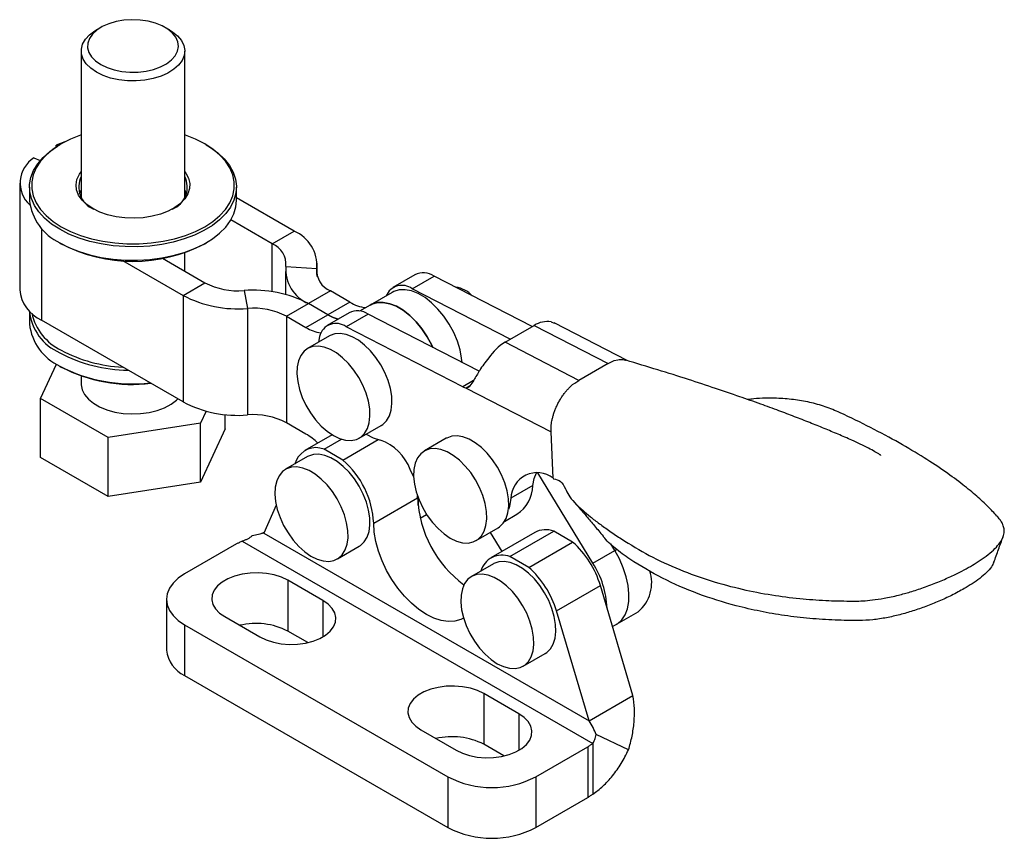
# Model space of a CAD drawing. Extents: x 19 to 193, y 34 to 122.
# Tile 4 of 4: x 145 to 193, y 73 to 113. Entities that reach past the tile are written whole.
import ezdxf

# ---------------------------------------------------------------- set-up
doc = ezdxf.new("R2010")
doc.units = 0
doc.header["$LTSCALE"] = 0.5
doc.layers.get('0').update_dxf_attribs({"linetype": 'CONTINUOUS'})

msp = doc.modelspace()

# ---------------------------------------------------------------- linework, layer by layer
at = {"color": 7, "linetype": 'CONTINUOUS'}
for p, q in [((148.9256, 112.5902), (148.7134, 112.4677)), ((152.2495, 112.4677), (152.0374, 112.5902)), ((147.9815, 111.4473), (147.9815, 104.3709)), ((152.9815, 104.3709), (152.9815, 111.4473)), ((147.1962, 107.0587), (146.7746, 106.9064)), ((146.8387, 106.8554), (146.7746, 106.9064)), ((146.7746, 106.8153), (146.7746, 106.9064)), ((147.0161, 106.9598), (146.9454, 106.919)), ((154.0176, 106.919), (153.9469, 106.9598)), ((145.6953, 106.2833), (145.9983, 106.1563)), ((145.0078, 105.0617), (145.0078, 99.9175)), ((145.4815, 104.8783), (145.4815, 104.225)), ((147.8926, 104.5516), (147.9815, 104.7324)), ((155.4815, 104.225), (155.4815, 104.8783)), ((153.0624, 104.5312), (152.9815, 104.5779)), ((158.2752, 102.7465), (155.4815, 104.3593)), ((157.2145, 102.1342), (155.212, 103.2902)), ((157.2145, 102.1342), (158.2752, 102.7465)), ((146.9454, 102.1843), (147.0161, 102.1435)), ((153.9469, 102.1435), (154.0176, 102.1843)), ((151.9145, 101.4383), (153.9618, 100.2565)), ((152.9815, 100.8224), (152.9815, 101.7105)), ((149.9819, 101.3294), (152.9012, 99.6442)), ((157.8736, 101.0458), (159.364, 100.9482)), ((159.3882, 100.5557), (159.3882, 101.1953)), ((157.8494, 100.7986), (157.8494, 99.6929)), ((164.1066, 100.636), (163.046, 100.0237)), ((163.9705, 99.9659), (165.0312, 100.5782)), ((169.7694, 98.135), (165.0312, 100.5782)), ((152.9012, 99.6442), (153.9618, 100.2565)), ((168.7087, 97.5227), (163.9705, 99.9659)), ((152.9012, 99.6442), (152.9012, 94.4999)), ((155.8473, 99.876), (156.0163, 99.0156)), ((160.023, 99.8598), (158.9624, 99.2475)), ((160.962, 99.3177), (160.023, 99.8598)), ((163.0116, 99.7921), (161.9509, 99.1798)), ((156.0163, 99.0156), (156.0163, 93.8714)), ((157.9017, 98.6352), (158.9624, 99.2475)), ((159.9014, 98.7054), (158.9624, 99.2475)), ((160.962, 99.3177), (159.9014, 98.7054)), ((161.9509, 99.1798), (161.4347, 98.8818)), ((145.4815, 98.8871), (145.4815, 98.2643)), ((157.9017, 98.6352), (157.9017, 93.4909)), ((157.9017, 98.6352), (158.8407, 98.0931)), ((158.8407, 98.0931), (159.9014, 98.7054)), ((160.9247, 98.7991), (159.864, 98.1868)), ((161.8492, 98.7413), (160.7885, 98.129)), ((167.2083, 95.9779), (161.8492, 98.7413)), ((152.9012, 94.4999), (146.0622, 98.448)), ((166.4159, 95.2273), (160.7885, 98.129)), ((168.4597, 97.379), (169.8739, 98.1954)), ((169.8739, 98.1954), (173.4367, 96.3583)), ((170.686, 98.3638), (170.8301, 98.3104)), ((174.3696, 96.4921), (170.8327, 98.3158)), ((159.9796, 97.6954), (158.9189, 97.0831)), ((159.4979, 97.666), (159.4421, 97.3851)), ((172.0224, 95.5419), (168.4597, 97.379)), ((146.02, 94.6714), (146.7854, 96.3203)), ((146.9454, 96.2236), (147.0161, 96.1828)), ((173.4367, 96.3583), (172.0224, 95.5419)), ((173.4367, 96.3583), (173.6303, 96.454)), ((173.6303, 96.454), (173.7374, 96.4931)), ((173.7374, 96.4931), (173.9178, 96.5355)), ((147.9815, 95.7498), (147.9815, 95.3615)), ((166.7462, 95.2561), (166.5864, 95.1639)), ((166.5864, 95.1639), (170.6836, 93.0512)), ((171.5345, 95.1526), (171.7268, 95.3328)), ((171.7268, 95.3328), (171.8257, 95.4115)), ((171.8257, 95.4115), (172.0224, 95.5419)), ((149.286, 92.786), (146.02, 94.6714)), ((146.02, 91.8135), (146.02, 94.6714)), ((154.0157, 94.0541), (153.7475, 93.4761)), ((154.9429, 93.1937), (154.9429, 93.8893)), ((153.7475, 93.4761), (149.286, 92.786)), ((153.7475, 90.6182), (153.7475, 93.4761)), ((158.8407, 92.9489), (157.9017, 93.4909)), ((161.4187, 92.7529), (162.4794, 93.3652)), ((170.6836, 93.0512), (170.6884, 93.3123)), ((149.286, 89.9281), (149.286, 92.786)), ((154.9429, 93.1937), (153.7475, 90.6182)), ((160.1105, 92.9114), (158.7939, 92.1513)), ((170.784, 90.8223), (170.6836, 93.0512)), ((159.7148, 92.2152), (160.5581, 92.702)), ((160.6228, 91.691), (162.3369, 92.6805)), ((165.6225, 92.7414), (164.5618, 92.1291)), ((158.9189, 91.8572), (157.8583, 91.2449)), ((160.6228, 91.691), (159.7148, 92.2152)), ((149.286, 89.9281), (146.02, 91.8135)), ((158.3707, 91.6626), (158.2969, 91.4981)), ((164.0453, 90.902), (163.8803, 91.2425)), ((172.7031, 86.712), (170.0392, 91.0671)), ((153.7475, 90.6182), (149.286, 89.9281)), ((169.8052, 90.455), (168.7446, 89.8427)), ((170.784, 90.8223), (170.8074, 90.7777)), ((164.2347, 89.8717), (164.2334, 89.9558)), ((157.4057, 89.5129), (156.7994, 88.1623)), ((162.1134, 88.6471), (164.2347, 89.8717)), ((164.27, 89.7738), (164.2544, 89.4956)), ((164.27, 89.855), (164.27, 89.7738)), ((164.3621, 88.8798), (164.6733, 89.0594)), ((168.4417, 88.7307), (169.038, 89.0749)), ((156.8108, 88.1877), (156.6215, 88.1187)), ((156.7994, 88.1623), (172.5185, 79.0879)), ((167.0616, 87.7989), (168.1223, 88.4112)), ((167.7364, 88.1884), (168.2983, 87.2697)), ((169.8955, 88.1917), (167.7742, 86.9671)), ((168.6951, 87.031), (170.8164, 88.2556)), ((171.7244, 87.7314), (170.8164, 88.2556)), ((155.4869, 87.6372), (152.9767, 86.188)), ((155.7658, 87.7792), (172.7054, 78.0002)), ((169.6031, 86.5068), (171.7244, 87.7314)), ((173.7638, 87.3243), (173.5706, 87.6401)), ((160.3581, 86.9147), (161.4187, 87.527)), ((172.7031, 86.712), (173.7638, 87.3243)), ((167.8992, 86.673), (166.8385, 86.0607)), ((169.6031, 86.5068), (168.6951, 87.031)), ((159.6588, 84.9022), (157.9618, 85.8819)), ((157.9618, 85.8819), (157.9618, 83.4323)), ((170.9472, 84.4023), (173.0685, 85.6269)), ((174.6399, 80.3125), (173.0685, 85.6269)), ((152.098, 84.9634), (152.098, 82.5138)), ((172.5185, 79.0879), (170.9472, 84.4023)), ((173.6546, 83.6449), (174.8916, 84.359)), ((154.9212, 84.1266), (156.6183, 83.1469)), ((152.9767, 83.7388), (165.7046, 76.3911)), ((152.9767, 83.7388), (152.9767, 81.2892)), ((158.9334, 82.8713), (157.9618, 83.4323)), ((169.3383, 81.7305), (170.399, 82.3428)), ((152.9767, 81.2892), (165.7046, 73.9415)), ((169.1341, 79.4323), (167.437, 80.4119)), ((167.437, 80.4119), (167.437, 77.9623)), ((172.5185, 79.0879), (174.6399, 80.3125)), ((164.3965, 78.6567), (166.0935, 77.677)), ((174.4289, 77.6927), (172.8592, 78.4342)), ((168.4087, 77.4014), (167.437, 77.9623)), ((169.9472, 76.3911), (172.4575, 77.8403)), ((172.4575, 77.8403), (172.4575, 75.3906)), ((172.7054, 78.0002), (172.7054, 75.5506)), ((165.7046, 76.3911), (165.7046, 73.9415)), ((169.9472, 76.3911), (169.9472, 73.9415)), ((169.9472, 73.9415), (172.4575, 75.3906))]:
    msp.add_line(p, q, dxfattribs=at)
at = {"color": 8, "linetype": 'CONTINUOUS'}
for p, q in [((146.0622, 102.8749), (146.0622, 98.448)), ((157.2145, 99.8219), (157.2145, 102.1342)), ((159.364, 100.6491), (159.364, 100.9482)), ((166.9395, 95.5295), (166.4159, 95.2273)), ((164.27, 89.7738), (164.2959, 89.7887)), ((173.7638, 87.3243), (173.8547, 87.3768)), ((159.6588, 84.9022), (159.6588, 83.1469)), ((169.1341, 79.4323), (169.1341, 77.677))]:
    msp.add_line(p, q, dxfattribs=at)
at = {"color": 7, "linetype": 'CONTINUOUS', "flags": 128}
for points in [[(148.9258, 110.7942), (149.2286, 110.6483), (149.5716, 110.536), (149.9439, 110.4608), (150.3335, 110.4251), (150.7278, 110.4303), (151.1142, 110.4759), (151.4802, 110.5607), (151.8142, 110.6818), (152.1053, 110.8354), (152.3443, 111.0166), (152.5233, 111.2195), (152.6368, 111.4375), (152.6809, 111.6638), (152.6544, 111.891), (152.558, 112.1118), (152.3949, 112.3191), (152.1703, 112.5062), (151.8914, 112.6672), (151.5672, 112.7969), (151.2081, 112.8911), (150.8256, 112.9467), (150.4321, 112.962), (150.0402, 112.9365), (149.6624, 112.871), (149.311, 112.7677), (148.9972, 112.6297), (148.7311, 112.4617), (148.5213, 112.2689), (148.3744, 112.0576), (148.2953, 111.8345), (148.2864, 111.6069), (148.3482, 111.382), (148.4784, 111.1671), (148.6731, 110.969), (148.9258, 110.7942)], [(148.7137, 110.4268), (148.4404, 110.614), (148.2258, 110.8251), (148.076, 111.0541), (147.9955, 111.2944), (147.9865, 111.5392), (148.0493, 111.7813), (148.1821, 112.0138), (148.3809, 112.2299), (148.6403, 112.4236), (148.7134, 112.4677)], [(152.2495, 112.4677), (152.3928, 112.3776), (152.6376, 112.1778), (152.8205, 111.9569), (152.936, 111.7214), (152.9809, 111.478), (152.9539, 111.2337), (152.8558, 110.9955), (152.6894, 110.7704), (152.4595, 110.5647), (152.1726, 110.3844), (151.8371, 110.2347), (151.4626, 110.1199), (151.0599, 110.0433), (150.6406, 110.007), (150.2166, 110.0122), (149.8003, 110.0587), (149.4036, 110.1451), (149.0379, 110.269), (148.7137, 110.4268)], [(147.9815, 107.3928), (147.9465, 107.3807), (147.4595, 107.1866), (147.0166, 106.9601), (146.6243, 106.7044), (146.2881, 106.4233), (146.0132, 106.1209), (145.8033, 105.8015), (145.6617, 105.4698), (145.5904, 105.1307), (145.5904, 104.7891), (145.6617, 104.45), (145.8033, 104.1184), (146.0132, 103.799), (146.2881, 103.4965), (146.6243, 103.2154), (147.0166, 102.9597)], [(147.0166, 102.9597), (147.4595, 102.7332), (147.9465, 102.5392), (148.4704, 102.3804), (149.0237, 102.2593), (149.5982, 102.1775), (150.1856, 102.1364), (150.7773, 102.1364), (151.3647, 102.1775), (151.9392, 102.2593), (152.4925, 102.3804), (153.0164, 102.5392), (153.5034, 102.7332), (153.9463, 102.9597), (154.3387, 103.2154), (154.6748, 103.4965), (154.9498, 103.799), (155.1596, 104.1184), (155.3012, 104.45), (155.3725, 104.7891), (155.3725, 105.1307), (155.3012, 105.4698), (155.1596, 105.8015), (154.9498, 106.1209), (154.6748, 106.4233), (154.3387, 106.7044), (153.9463, 106.9601), (153.5034, 107.1866), (153.0164, 107.3807), (152.9815, 107.3928)], [(146.9459, 102.8372), (146.5526, 103.093), (146.2144, 103.3738), (145.9361, 103.6757), (145.7216, 103.9944), (145.574, 104.3256), (145.4952, 104.6646), (145.4864, 105.0065), (145.5477, 105.3467), (145.6783, 105.6803), (145.8764, 106.0026), (146.139, 106.3091), (146.4627, 106.5956), (146.8427, 106.8579), (146.9454, 106.919)], [(154.0176, 106.919), (154.2202, 106.7948), (154.5866, 106.5261), (154.8954, 106.2342), (155.1423, 105.9233), (155.3236, 105.5978), (155.4371, 105.2621), (155.4809, 104.921), (155.4546, 104.5794), (155.3585, 104.2419), (155.1938, 103.9134), (154.9631, 103.5984), (154.6694, 103.3014), (154.317, 103.0265), (153.9107, 102.7777), (153.4562, 102.5583), (152.96, 102.3714), (152.4291, 102.2198), (151.8707, 102.1055), (151.2929, 102.0301), (150.7037, 101.9947), (150.1113, 101.9997), (149.5242, 102.0452), (148.9505, 102.1305), (148.3983, 102.2543), (147.8753, 102.4149), (147.3889, 102.6102), (146.9459, 102.8372)], [(148.5369, 103.8374), (148.2502, 104.032), (148.0212, 104.2506), (147.856, 104.4876), (147.7587, 104.7369), (147.732, 104.9919), (147.7765, 105.2461), (147.8911, 105.4929), (147.9815, 105.6213)], [(152.9815, 105.6213), (153.0326, 105.5526), (153.1643, 105.3087), (153.2264, 105.0558), (153.2175, 104.8003), (153.1378, 104.549), (152.9892, 104.3084), (152.7757, 104.0846), (152.5027, 103.8835), (152.1774, 103.7102), (151.8082, 103.5694), (151.4047, 103.4645), (150.9772, 103.3984), (150.5368, 103.3727), (150.0951, 103.3881), (149.6633, 103.4443), (149.2528, 103.5397), (148.874, 103.6718), (148.5369, 103.8374)], [(152.9815, 104.7324), (153.0213, 104.6615), (153.0704, 104.5516)], [(146.9459, 102.184), (147.3889, 101.9569), (147.8753, 101.7617), (148.3983, 101.6011), (148.9505, 101.4772), (149.5242, 101.392), (150.1113, 101.3465), (150.7037, 101.3414), (151.2929, 101.3769), (151.8707, 101.4523), (152.4291, 101.5666), (152.96, 101.7182), (153.4562, 101.905), (153.9107, 102.1244), (154.317, 102.3733), (154.6694, 102.6482), (154.9631, 102.9452), (155.1938, 103.2602), (155.3585, 103.5887), (155.4546, 103.9262), (155.4815, 104.225)], [(166.3856, 96.4021), (166.3647, 96.6135), (166.2855, 97.0231), (166.1558, 97.4419), (165.9791, 97.8587), (165.7603, 98.2623), (165.5051, 98.6417), (165.2205, 98.9869), (164.9141, 99.2885), (164.5941, 99.5383), (164.2693, 99.7297), (163.9483, 99.8575), (163.6397, 99.9182), (163.3519, 99.9102), (163.0927, 99.8338), (163.0116, 99.7921)], [(164.9722, 97.1309), (164.9185, 97.2464), (164.6996, 97.65), (164.4444, 98.0294), (164.1598, 98.3746), (163.8534, 98.6762), (163.5335, 98.926), (163.2086, 99.1174), (162.8876, 99.2452), (162.5791, 99.3059), (162.2913, 99.2979), (162.032, 99.2215), (161.9509, 99.1798)], [(161.9509, 99.1798), (162.032, 99.2215), (162.2913, 99.2979), (162.5791, 99.3059), (162.8876, 99.2452), (163.2086, 99.1174), (163.5335, 98.926), (163.8534, 98.6762), (164.1598, 98.3746), (164.4444, 98.0294), (164.6996, 97.65), (164.9185, 97.2464), (164.9722, 97.1309)], [(160.3941, 98.4929), (160.1623, 98.5747), (159.9014, 98.7054)], [(159.9014, 98.7054), (160.1623, 98.5747), (160.3941, 98.4929)], [(162.4794, 93.3652), (162.5565, 93.4155), (162.7348, 93.591), (162.8698, 93.8222), (162.9576, 94.1026), (162.9957, 94.4241), (162.9829, 94.7773), (162.9198, 95.1523), (162.808, 95.5381), (162.6508, 95.9236), (162.4527, 96.2979), (162.2194, 96.6501), (161.9576, 96.9701), (161.6749, 97.2486), (161.3794, 97.4777), (161.0796, 97.6508), (160.7841, 97.7629), (160.5013, 97.8108), (160.2396, 97.793), (160.0063, 97.7102), (159.9796, 97.6954)], [(160.1688, 92.8766), (160.4676, 92.7335), (160.7577, 92.6533), (161.031, 92.6381), (161.2794, 92.6886), (161.4958, 92.8032), (161.6741, 92.9787), (161.8091, 93.2099), (161.8969, 93.4903), (161.935, 93.8117), (161.9223, 94.165), (161.8591, 94.54), (161.7473, 94.9258), (161.5901, 95.3113), (161.392, 95.6856), (161.1587, 96.0378), (160.897, 96.3578), (160.6143, 96.6363), (160.3187, 96.8654), (160.0189, 97.0385), (159.7234, 97.1506), (159.4407, 97.1985), (159.1789, 97.1807), (158.9456, 97.0979), (158.7475, 96.9523), (158.5903, 96.7482), (158.4785, 96.4915), (158.4154, 96.1895), (158.4027, 95.8509), (158.4407, 95.4855), (158.5285, 95.1038), (158.6635, 94.7167), (158.8418, 94.3354), (159.0583, 93.9708), (159.3067, 93.6335), (159.5799, 93.3332), (159.8701, 93.0785), (160.1688, 92.8766)], [(147.9815, 95.3615), (147.982, 95.3309), (148.0269, 95.0874), (148.1425, 94.8519), (148.3253, 94.631), (148.5702, 94.4312), (148.87, 94.2581), (149.2162, 94.1168), (149.5988, 94.0112), (150.0068, 93.9445), (150.4284, 93.9186), (150.8516, 93.9342), (151.2641, 93.9908), (151.6541, 94.0869), (152.0104, 94.2196), (152.3227, 94.3852), (152.582, 94.5789), (152.651, 94.6444)], [(161.7471, 92.9424), (162.0942, 92.7671), (162.4428, 92.6525)], [(168.1223, 88.4112), (168.1994, 88.4616), (168.3777, 88.637), (168.5126, 88.8683), (168.6004, 89.1486), (168.6385, 89.4701), (168.6258, 89.8234), (168.5626, 90.1983), (168.4508, 90.5841), (168.2936, 90.9697), (168.0955, 91.344), (167.8623, 91.6961), (167.6005, 92.0161), (167.3178, 92.2947), (167.0223, 92.5238), (166.7224, 92.6969), (166.4269, 92.809), (166.1442, 92.8568), (165.8824, 92.8391), (165.6492, 92.7562), (165.6225, 92.7414)], [(161.4187, 87.527), (161.476, 87.5632), (161.6583, 87.7328), (161.7978, 87.9588), (161.8904, 88.2347), (161.9335, 88.5524), (161.9258, 88.903), (161.8676, 89.2763), (161.7605, 89.6615), (161.6076, 90.0476), (161.4133, 90.4235), (161.1832, 90.7783), (160.924, 91.1019), (160.643, 91.3849), (160.3484, 91.6193), (160.0486, 91.7982), (159.7522, 91.9165), (159.4679, 91.9708), (159.2037, 91.9595), (158.9673, 91.8831), (158.9189, 91.8572)], [(165.8117, 87.9227), (166.1104, 87.7796), (166.4006, 87.6993), (166.6738, 87.6842), (166.9222, 87.7347), (167.1387, 87.8493), (167.317, 88.0247), (167.452, 88.256), (167.5398, 88.5363), (167.5779, 88.8578), (167.5651, 89.2111), (167.502, 89.586), (167.3902, 89.9718), (167.233, 90.3574), (167.0349, 90.7317), (166.8016, 91.0838), (166.5398, 91.4038), (166.2571, 91.6824), (165.9616, 91.9115), (165.6618, 92.0846), (165.3663, 92.1966), (165.0835, 92.2445), (164.8218, 92.2268), (164.5885, 92.1439), (164.3904, 91.9984), (164.2332, 91.7943), (164.1214, 91.5376), (164.0582, 91.2356), (164.0455, 90.897), (164.0836, 90.5316), (164.1714, 90.1498), (164.3064, 89.7627), (164.4847, 89.3814), (164.7011, 89.0169), (164.9496, 88.6796), (165.2228, 88.3792), (165.5129, 88.1245), (165.8117, 87.9227)], [(157.5875, 88.9168), (157.7617, 88.5344), (157.9746, 88.1677), (158.2202, 87.8273), (158.4913, 87.5229), (158.7801, 87.2633), (159.0784, 87.0559), (159.3776, 86.9068), (159.6689, 86.8202), (159.9442, 86.7985), (160.1954, 86.8426), (160.4153, 86.9509), (160.5977, 87.1205), (160.7371, 87.3465), (160.8297, 87.6224), (160.8728, 87.9401), (160.8651, 88.2907), (160.8069, 88.664), (160.6998, 89.0492), (160.5469, 89.4353), (160.3527, 89.8112), (160.1226, 90.166), (159.8633, 90.4896), (159.5823, 90.7726), (159.2877, 91.007), (158.9879, 91.1858), (158.6916, 91.3042), (158.4072, 91.3585), (158.1431, 91.3472), (157.9066, 91.2708), (157.7048, 91.1313), (157.5433, 90.9328), (157.4268, 90.6809), (157.3587, 90.3831), (157.341, 90.0477), (157.3741, 89.6845), (157.457, 89.3039), (157.5875, 88.9168)], [(169.8052, 90.455), (169.8711, 90.7956), (169.9781, 91.0718)], [(168.7446, 89.8427), (168.6726, 89.4528), (168.6248, 89.2969)], [(166.4588, 84.0598), (166.326, 83.9937), (166.0352, 83.9102), (165.7164, 83.8932), (165.3761, 83.9431), (165.0212, 84.0588), (164.659, 84.238), (164.2967, 84.4771), (163.9418, 84.7711), (163.6015, 85.1141), (163.2827, 85.4992), (162.992, 85.9184), (162.7351, 86.3632), (162.5175, 86.8246), (162.3434, 87.2932), (162.2165, 87.7594), (162.1393, 88.2138), (162.1134, 88.6471)], [(173.8309, 83.7467), (173.8955, 83.7873), (174.1003, 83.972), (174.2616, 84.2151), (174.3754, 84.5107), (174.4388, 84.8514), (174.4503, 85.2289), (174.4097, 85.6339), (174.3178, 86.0564), (174.1771, 86.486), (173.9909, 86.9121), (173.7638, 87.3243)], [(173.8309, 83.7467), (173.8955, 83.7873), (174.1003, 83.972), (174.2616, 84.2151), (174.3754, 84.5107), (174.4388, 84.8514), (174.4503, 85.2289), (174.4097, 85.6339), (174.3178, 86.0564), (174.1771, 86.486), (173.9909, 86.9121), (173.7638, 87.3243)], [(170.399, 82.3428), (170.4761, 82.3932), (170.6544, 82.5686), (170.7894, 82.7999), (170.8772, 83.0802), (170.9153, 83.4017), (170.9025, 83.755), (170.8394, 84.1299), (170.7276, 84.5157), (170.5704, 84.9013), (170.3723, 85.2756), (170.139, 85.6277), (169.8772, 85.9477), (169.5945, 86.2263), (169.299, 86.4554), (168.9992, 86.6285), (168.7036, 86.7406), (168.4209, 86.7884), (168.1592, 86.7707), (167.9259, 86.6878), (167.8992, 86.673)], [(152.9767, 86.188), (152.6709, 85.9814), (152.425, 85.7497), (152.2448, 85.4986), (152.1349, 85.2343), (152.098, 84.9634), (152.1349, 84.6925), (152.2448, 84.4282), (152.425, 84.1772), (152.6709, 83.9455), (152.9767, 83.7388)], [(157.9618, 85.8819), (157.6565, 86.0282), (157.3099, 86.1397), (156.9337, 86.2124), (156.5408, 86.2441), (156.1445, 86.2335), (155.7582, 86.1811), (155.3953, 86.0886), (155.068, 85.9591), (154.7874, 85.7972), (154.5632, 85.6082), (154.403, 85.3987), (154.3121, 85.1757), (154.2938, 84.9469), (154.3486, 84.7201), (154.4747, 84.5029), (154.6678, 84.3028), (154.9212, 84.1266)], [(168.0884, 81.8543), (168.3872, 81.7112), (168.6773, 81.6309), (168.9506, 81.6158), (169.199, 81.6663), (169.4154, 81.7809), (169.5937, 81.9563), (169.7287, 82.1876), (169.8165, 82.4679), (169.8546, 82.7894), (169.8419, 83.1427), (169.7787, 83.5176), (169.6669, 83.9034), (169.5097, 84.289), (169.3116, 84.6633), (169.0783, 85.0154), (168.8166, 85.3354), (168.5339, 85.614), (168.2383, 85.8431), (167.9385, 86.0162), (167.643, 86.1282), (167.3603, 86.1761), (167.0985, 86.1584), (166.8652, 86.0755), (166.6671, 85.93), (166.5099, 85.7259), (166.3981, 85.4691), (166.335, 85.1671), (166.3223, 84.8286), (166.3603, 84.4631), (166.4481, 84.0814), (166.5831, 83.6943), (166.7614, 83.313), (166.9779, 82.9485), (167.2263, 82.6112), (167.4995, 82.3108), (167.7897, 82.0561), (168.0884, 81.8543)], [(156.6183, 83.1469), (156.9235, 83.0006), (157.2701, 82.8891), (157.6463, 82.8163), (158.0393, 82.7847), (158.4356, 82.7953), (158.8218, 82.8477), (159.1848, 82.9402), (159.5121, 83.0697), (159.7926, 83.2316), (160.0168, 83.4206), (160.1771, 83.6301), (160.2679, 83.8531), (160.2863, 84.0819), (160.2314, 84.3087), (160.1054, 84.5259), (159.9123, 84.726), (159.6588, 84.9022)], [(167.437, 80.4119), (167.1318, 80.5583), (166.7852, 80.6697), (166.409, 80.7425), (166.016, 80.7741), (165.6197, 80.7636), (165.2335, 80.7111), (164.8705, 80.6186), (164.5432, 80.4892), (164.2627, 80.3272), (164.0384, 80.1383), (163.8782, 79.9287), (163.7873, 79.7058), (163.769, 79.477), (163.8238, 79.2501), (163.9499, 79.033), (164.143, 78.8329), (164.3965, 78.6567)], [(166.0935, 77.677), (166.3987, 77.5307), (166.7454, 77.4192), (167.1215, 77.3464), (167.5145, 77.3148), (167.9108, 77.3253), (168.297, 77.3778), (168.66, 77.4703), (168.9873, 77.5997), (169.2679, 77.7617), (169.4921, 77.9507), (169.6523, 78.1602), (169.7432, 78.3831), (169.7615, 78.6119), (169.7067, 78.8388), (169.5806, 79.0559), (169.3875, 79.256), (169.1341, 79.4323)]]:
    msp.add_lwpolyline(points, dxfattribs=at)
at = {"color": 7, "linetype": 'CONTINUOUS'}
for centre, radius, start, end in [((146.455, 105.0745), 1.4277, 122.14896, 227.70578), ((149.0178, 104.8806), 1.1529, 154.01725, 247.28407), ((151.9758, 104.869), 1.1306, 291.50837, 27.1903), ((148.0304, 104.5081), 2.5646, 186.3358, 244.98433), ((157.5852, 101.1), 1.7852, 355.12261, 67.26461), ((150.4814, 108.7528), 7.4627, 242.3364, 297.66897), ((156.7969, 101.1376), 1.0805, 355.12259, 67.26464), ((159.6523, 100.894), 1.7852, 175.12257, 247.26464), ((160.4406, 100.8563), 1.0805, 175.12256, 247.26465), ((164.5174, 99.7837), 0.9462, 57.11259, 115.73058), ((146.7965, 100.088), 1.7969, 185.44215, 245.87798), ((155.5549, 103.2892), 3.4257, 242.28773, 274.89641), ((163.4771, 99.3117), 0.8194, 52.97589, 157.64196), ((165.9159, 98.7448), 1.3047, 42.48076, 82.9642), ((155.5332, 104.6548), 5.6598, 242.28775, 274.8964), ((156.3304, 94.2369), 5.6598, 62.28773, 94.89642), ((156.3087, 95.6024), 3.4257, 62.28773, 94.89642), ((161.9303, 100.8832), 1.8407, 238.26301, 263.80376), ((147.9145, 99.1203), 2.4439, 185.48186, 246.65239), ((148.1345, 99.3476), 2.6011, 192.63247, 244.54759), ((161.3354, 97.9468), 0.9462, 57.11259, 115.73058), ((148.0304, 98.5473), 2.5646, 186.3358, 244.98433), ((159.8447, 99.7527), 1.9397, 238.8261, 261.48555), ((160.2962, 97.4711), 0.8217, 53.18699, 166.28534), ((170.497, 97.2336), 1.146, 80.50537, 122.93404), ((169.7796, 95.217), 2.533, 121.40499, 146.22901), ((150.2911, 103.0978), 7.0636, 241.73357, 269.61188), ((150.2659, 103.0294), 6.8501, 241.68373, 267.62415), ((150.4526, 102.997), 7.6276, 242.62994, 276.46246), ((150.4421, 102.7515), 7.4086, 242.46017, 277.00157), ((166.7463, 95.8549), 0.7093, 242.23667, 256.97159), ((155.5332, 99.5105), 5.6598, 242.28775, 274.8964), ((156.3087, 90.4582), 3.4257, 62.28773, 94.89642), ((157.1655, 90.1118), 3.2948, 46.79514, 59.43946), ((161.611, 90.3667), 2.4324, 21.10314, 70.00387), ((159.3273, 91.2469), 1.043, 68.1869, 156.51265), ((157.8096, 88.4265), 4.3094, 2.9341, 49.24629), ((170.0137, 89.8132), 1.2695, 52.64316, 178.66859), ((168.0943, 90.5028), 1.7116, 303.45835, 358.39979), ((169.8052, 90.1332), 5.5766, 182.68727, 233.32728), ((170.4274, 87.194), 1.1306, 69.87487, 118.0616), ((168.7233, 84.3332), 4.5338, 16.58029, 48.55112), ((168.3155, 86.0388), 1.0623, 69.06166, 164.52278), ((169.0764, 84.3677), 4.3184, 2.2102, 32.8785), ((166.6019, 83.1086), 4.5338, 16.58029, 48.55112), ((173.7154, 85.7647), 1.8328, 309.92081, 18.63452), ((156.4285, 80.4136), 3.3858, 63.07212, 103.35133), ((153.6208, 82.6789), 1.5317, 186.18749, 245.13267), ((165.9037, 74.9436), 3.3858, 63.07202, 103.35144), ((167.8259, 80.4473), 4.5774, 242.39103, 297.60896), ((167.8259, 77.9977), 4.5774, 242.39103, 297.60896)]:
    msp.add_arc(centre, radius, start, end, dxfattribs=at)
for points, knots in [([(167.674, 96.6251), (167.591, 96.5228), (167.4334, 96.3285), (167.1892, 95.9589), (166.9741, 95.5788), (166.8075, 95.3073), (166.6835, 95.1906), (166.6174, 95.1724), (166.5864, 95.1639)], [0, 0, 0, 0, 0.1844743, 0.3503871, 0.6275969, 0.839067, 0.924436, 1, 1, 1, 1]), ([(173.9178, 96.5355), (173.96, 96.54), (174.0444, 96.5489), (174.1205, 96.5441), (174.1586, 96.5417)], [0, 0, 0, 0, 0.49998509, 1, 1, 1, 1]), ([(174.1586, 96.5417), (174.1982, 96.5372), (174.2484, 96.5316), (174.2967, 96.5135), (174.3068, 96.5097)], [0, 0, 0, 0, 0.7897214, 1, 1, 1, 1]), ([(186.6156, 91.9119), (186.6158, 91.9121), (186.6165, 91.9125), (186.6165, 91.9138), (186.6161, 91.9156), (186.6149, 91.9177), (186.6124, 91.9211), (186.6058, 91.9278), (186.5931, 91.9381), (186.5045, 92.0018), (186.3153, 92.1079), (185.8704, 92.3549), (185.251, 92.6407), (184.5512, 92.9405), (183.8771, 93.2223), (183.175, 93.5056), (182.4453, 93.7903), (181.6568, 94.0878), (180.7737, 94.4097), (179.7487, 94.7702), (178.5823, 95.168), (177.2629, 95.6013), (175.8186, 96.058), (174.8187, 96.3577), (174.3072, 96.5109)], [0, 0, 0, 0, 0.0001554, 0.0003882, 0.0006093, 0.0008314, 0.0010672, 0.0016174, 0.0027326, 0.0042647, 0.0231011, 0.0473159, 0.1093728, 0.1634848, 0.2182244, 0.2756604, 0.3357267, 0.3970783, 0.4685207, 0.5505746, 0.6447494, 0.7519923, 0.8731346, 1, 1, 1, 1]), ([(171.1107, 94.5915), (171.1427, 94.6458), (171.2067, 94.7544), (171.2823, 94.8531), (171.3202, 94.9025)], [0, 0, 0, 0, 0.4999818, 1, 1, 1, 1]), ([(171.3202, 94.9025), (171.3555, 94.9459), (171.4261, 95.0327), (171.4984, 95.1126), (171.5345, 95.1526)], [0, 0, 0, 0, 0.50000694, 1, 1, 1, 1]), ([(184.6541, 93.9789), (184.4176, 94.0801), (183.9447, 94.2824), (183.1861, 94.4894), (182.3997, 94.626), (181.4981, 94.6879), (180.7606, 94.6875), (180.2905, 94.624), (180.1955, 94.6112)], [0, 0, 0, 0, 0.1763376, 0.3526693, 0.528987, 0.7053449, 0.94042, 1, 1, 1, 1]), ([(170.8075, 93.913), (170.8251, 93.9703), (170.8602, 94.0848), (170.91, 94.1952), (170.9349, 94.2503)], [0, 0, 0, 0, 0.5000506, 1, 1, 1, 1]), ([(170.9349, 94.2503), (170.9626, 94.308), (171.0181, 94.4234), (171.0798, 94.5355), (171.1107, 94.5915)], [0, 0, 0, 0, 0.500003, 1, 1, 1, 1]), ([(170.7252, 93.5859), (170.7377, 93.6395), (170.7626, 93.7467), (170.7926, 93.8576), (170.8075, 93.913)], [0, 0, 0, 0, 0.5000131, 1, 1, 1, 1]), ([(192.2323, 88.9871), (192.0925, 89.1372), (191.7992, 89.452), (191.2504, 89.957), (190.5742, 90.5175), (189.7328, 91.1379), (188.7119, 91.8132), (187.5086, 92.5291), (186.1555, 93.2596), (185.1525, 93.7401), (184.6541, 93.9789)], [0, 0, 0, 0, 0.0926696, 0.1943238, 0.3062015, 0.4291356, 0.5633512, 0.7062773, 0.8540463, 1, 1, 1, 1]), ([(170.6884, 93.3123), (170.6914, 93.3579), (170.6974, 93.4491), (170.7159, 93.5403), (170.7252, 93.5859)], [0, 0, 0, 0, 0.5000123, 1, 1, 1, 1]), ([(170.8074, 90.7777), (170.9291, 90.755), (171.1792, 90.7083), (171.3096, 90.4432), (171.3766, 90.3071)], [0, 0, 0, 0, 0.486465, 1, 1, 1, 1]), ([(171.3766, 90.3071), (171.4224, 90.2041), (171.5138, 89.9983), (171.7976, 89.6512), (172.1597, 89.301), (172.575, 88.9534), (173.0144, 88.6177), (173.514, 88.2609), (173.8957, 88.0059), (174.0866, 87.8784)], [0, 0, 0, 0, 0.1666742, 0.33332024, 0.49996898, 0.62499208, 0.74998673, 0.87499125, 1, 1, 1, 1]), ([(171.7526, 89.716), (171.853, 89.6016), (172.0658, 89.3591), (172.4094, 88.9605), (172.7899, 88.5127), (173.0608, 88.1828), (173.1993, 88.0141)], [0, 0, 0, 0, 0.2176365, 0.4612094, 0.7243796, 1, 1, 1, 1]), ([(192.3132, 88.8952), (192.3123, 88.8964), (192.3109, 88.898), (192.3093, 88.8998), (192.3088, 88.9005), (192.3085, 88.9007), (192.3083, 88.901), (192.3078, 88.9015), (192.3069, 88.9026), (192.3049, 88.9049), (192.3012, 88.9091), (192.2953, 88.916), (192.2857, 88.9269), (192.2684, 88.9466), (192.251, 88.9663), (192.2379, 88.9809), (192.2339, 88.9853), (192.233, 88.9864), (192.2323, 88.9871)], [0, 0, 0, 0, 0.0368435, 0.0538018, 0.0574168, 0.0591832, 0.0612889, 0.0667669, 0.0755745, 0.0964117, 0.1412926, 0.2128798, 0.3205028, 0.4984497, 0.8544316, 0.9641459, 0.9758642, 1, 1, 1, 1]), ([(190.9474, 86.5562), (191.0752, 86.6321), (191.3533, 86.7972), (191.7292, 87.0603), (192.0744, 87.3447), (192.3312, 87.6248), (192.495, 87.8782), (192.5779, 88.1206), (192.5907, 88.348), (192.5309, 88.5605), (192.4393, 88.7374), (192.3531, 88.8453), (192.3132, 88.8952)], [0, 0, 0, 0, 0.0903066, 0.1965003, 0.3151266, 0.4358784, 0.5464165, 0.6412033, 0.7581037, 0.8525603, 0.9317295, 1, 1, 1, 1]), ([(156.238, 88.0295), (156.2037, 88.0011), (156.1351, 87.9443), (156.0177, 87.8723), (155.8938, 87.8135), (155.8085, 87.7906), (155.7658, 87.7792)], [0, 0, 0, 0, 0.2499996, 0.5, 0.7499993, 1, 1, 1, 1]), ([(156.7994, 88.1623), (156.7191, 88.1419), (156.5586, 88.1011), (156.3449, 88.0534), (156.238, 88.0295)], [0, 0, 0, 0, 0.50000042, 1, 1, 1, 1]), ([(174.4948, 86.8988), (174.2478, 87.0765), (173.7538, 87.4319), (173.3389, 87.8113), (173.2072, 88.0095), (173.1991, 88.0218)], [0, 0, 0, 0, 0.4840796, 0.9681738, 1, 1, 1, 1]), ([(155.7658, 87.7792), (155.7136, 87.7528), (155.6202, 87.7057), (155.5276, 87.6581), (155.4869, 87.6372)], [0, 0, 0, 0, 0.5599857, 1, 1, 1, 1]), ([(174.0866, 87.8784), (174.5271, 87.6061), (175.4135, 87.0582), (176.8709, 86.3879), (178.3782, 85.8474), (179.8731, 85.4456), (181.3081, 85.168), (182.6585, 84.9968), (183.9136, 84.8996), (184.7273, 84.8854), (185.1154, 84.8786)], [0, 0, 0, 0, 0.1459639, 0.2937462, 0.4366822, 0.5709015, 0.6938323, 0.8057014, 0.9073439, 1, 1, 1, 1]), ([(192.083, 86.7582), (192.1572, 86.9624), (192.3055, 87.3706), (192.454, 87.7792), (192.5282, 87.9835)], [0, 0, 0, 0, 0.5000365, 1, 1, 1, 1]), ([(185.5672, 83.9396), (185.1803, 83.9431), (184.3767, 83.9502), (183.1762, 84.0318), (181.9653, 84.1724), (180.7779, 84.3767), (179.3635, 84.7021), (177.7652, 85.2095), (176.0354, 85.9526), (175.0086, 86.5832), (174.4948, 86.8988)], [0, 0, 0, 0, 0.0919622, 0.1910005, 0.2911819, 0.391726, 0.4926084, 0.6613029, 0.8305223, 1, 1, 1, 1]), ([(192.0758, 86.7648), (192.0446, 86.6902), (191.975, 86.524), (191.7382, 86.2583), (191.4202, 85.9828), (191.0579, 85.7251), (190.7818, 85.5606), (190.6509, 85.4825)], [0, 0, 0, 0, 0.18724756, 0.41716146, 0.63129924, 0.82519094, 1, 1, 1, 1]), ([(185.3526, 84.878), (185.4836, 84.8806), (185.7665, 84.8862), (186.2417, 84.9305), (186.8186, 85.0163), (187.431, 85.1498), (188.0713, 85.3247), (188.7084, 85.5337), (189.3718, 85.7849), (189.9892, 86.0562), (190.5182, 86.3153), (190.8123, 86.4803), (190.9474, 86.5562)], [0, 0, 0, 0, 0.0682581, 0.1474111, 0.2418576, 0.3587492, 0.4535453, 0.5640998, 0.6848762, 0.8035176, 0.9097032, 1, 1, 1, 1]), ([(190.6509, 85.4825), (190.4521, 85.3728), (190.0726, 85.1632), (189.4379, 84.8721), (188.8083, 84.6179), (188.1734, 84.3985), (187.5338, 84.2132), (186.8863, 84.0686), (186.224, 83.964), (185.7895, 83.9479), (185.5672, 83.9396)], [0, 0, 0, 0, 0.143476, 0.2739614, 0.3971333, 0.5162806, 0.6338975, 0.7521379, 0.8731865, 1, 1, 1, 1]), ([(185.1154, 84.8786), (185.1173, 84.8786), (185.1201, 84.8786), (185.1232, 84.8786), (185.1244, 84.8786), (185.1249, 84.8786), (185.1271, 84.8786), (185.1316, 84.8785), (185.1397, 84.8785), (185.1516, 84.8785), (185.1695, 84.8784), (185.1976, 84.8783), (185.2543, 84.8781), (185.303, 84.878), (185.3378, 84.878), (185.3385, 84.878), (185.3391, 84.878), (185.3408, 84.878), (185.3454, 84.878), (185.3497, 84.878), (185.3526, 84.878)], [0, 0, 0, 0, 0.0242794, 0.0359998, 0.0387632, 0.040312, 0.042358, 0.0656015, 0.0974726, 0.145669, 0.2159374, 0.32375, 0.5015146, 0.9333191, 0.9387833, 0.9407738, 0.9424652, 0.9460235, 0.9629541, 1, 1, 1, 1]), ([(174.4289, 77.6927), (174.4905, 77.9119), (174.6137, 78.3502), (174.7058, 79.025), (174.7277, 79.6906), (174.6691, 80.1052), (174.6399, 80.3125)], [0, 0, 0, 0, 0.25000001, 0.49999988, 0.74999988, 1, 1, 1, 1]), ([(172.8592, 78.4342), (172.8158, 78.5449), (172.7288, 78.7663), (172.5886, 78.9807), (172.5185, 79.0879)], [0, 0, 0, 0, 0.49999958, 1, 1, 1, 1]), ([(172.7054, 78.0002), (172.7215, 78.027), (172.7538, 78.0805), (172.7981, 78.1852), (172.8359, 78.3031), (172.8515, 78.3905), (172.8592, 78.4342)], [0, 0, 0, 0, 0.2500002, 0.5000004, 0.7500002, 1, 1, 1, 1]), ([(172.4575, 77.8403), (172.5042, 77.8699), (172.5875, 77.9229), (172.6694, 77.9766), (172.7054, 78.0002)], [0, 0, 0, 0, 0.5600154, 1, 1, 1, 1]), ([(172.7054, 75.5506), (172.8689, 75.6726), (173.1958, 75.9165), (173.6617, 76.4294), (174.0887, 77.0215), (174.3155, 77.469), (174.4289, 77.6927)], [0, 0, 0, 0, 0.2500003, 0.5000005, 0.7500007, 1, 1, 1, 1]), ([(172.4575, 75.3906), (172.5042, 75.4203), (172.5875, 75.4732), (172.6694, 75.5269), (172.7054, 75.5506)], [0, 0, 0, 0, 0.5600154, 1, 1, 1, 1])]:
    msp.add_open_spline(points, degree=3, knots=knots, dxfattribs=at)

doc.saveas('drawing.dxf')
